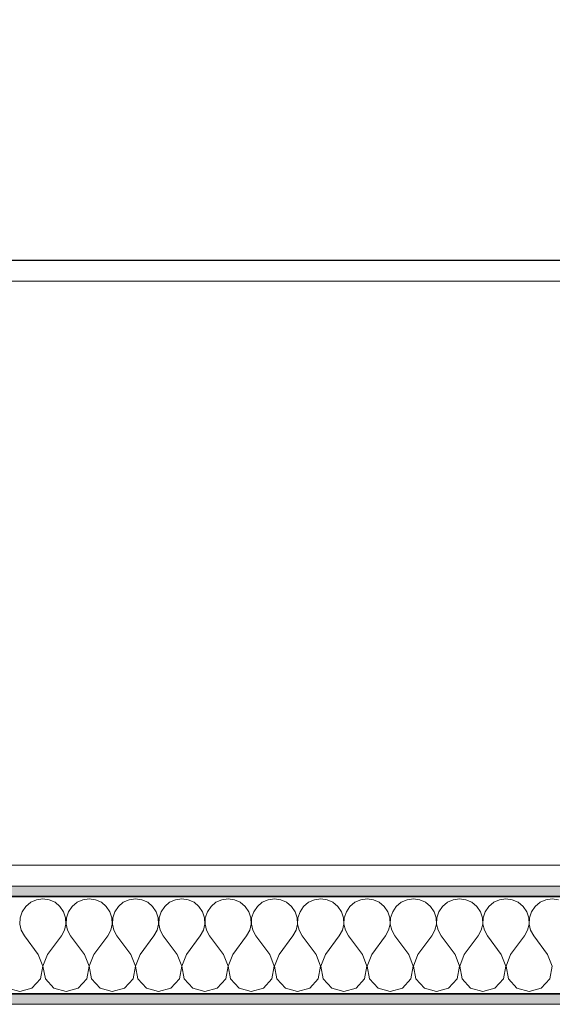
# Model space of a CAD drawing. Header units: metres. Extents: x -7.1 to 26.5, y -14.7 to 18.1.
# Tile 33 of 182: x 4.7 to 5.5, y 3.6 to 5. Entities that reach past the tile are written whole.
import ezdxf

# ---------------------------------------------------------------- set-up
doc = ezdxf.new("R2010")
doc.units = ezdxf.units.M
doc.header["$PDMODE"] = 65
doc.linetypes.add('AUSGEZOGEN', pattern=[0])
for name, color, linetype in [('XR$1$015 Innenwände', 7, 'AUSGEZOGEN'), ('XR$1$015 Innenwände Schichttrennlinien', 7, 'AUSGEZOGEN'), ('XR$1$065 Möbel Einrichtung', 7, 'AUSGEZOGEN'), ('XR$1$080 Raumdefinitionen Kontur', 7, 'AUSGEZOGEN'), ('XR$2$105 Bemassungen 100', 7, 'AUSGEZOGEN'), ('XR$3$015 Innenwände Bauteilschraffuren', 7, 'AUSGEZOGEN')]:
    doc.layers.add(name, color=color, linetype=linetype)
doc.styles.add('ARIAL', font='arial.ttf')
doc.dimstyles.new('DIMSTYLE_3', dxfattribs={"dimtxt": 0.2, "dimasz": 0.3, "dimexe": 0, "dimexo": 0, "dimgap": 0.1, "dimtad": 2, "dimrnd": 0.005, "dimzin": 4, "dimdsep": 46, "dimtxsty": 'ARIAL', "dimblk1": 'ALL_ML_STRICH', "dimblk2": 'ALL_ML_STRICH', "dimsah": 1, "dimcen": 0, "dimclrd": 7, "dimclre": 7, "dimclrt": 7, "dimadec": 0, "dimazin": 0, "dimtfac": 1, "dimtdec": 0, "dimtix": 1, "dimtmove": 2, "dimatfit": 3, "dimfxl": 0, "dimtzin": 0, "dimlwd": 0, "dimlwe": 18, "dimarcsym": 0})

# ---------------------------------------------------------------- blocks, each defined once
blk = doc.blocks.new('ALL_ML_STRICH')
at = {"color": 0, "linetype": 'ByBlock', "lineweight": -2}
for p, q in [((0, -0.5), (0, 0.5)), ((-0.3, -0.3), (0.3, 0.3)), ((-1, 0), (0.5, 0))]:
    blk.add_line(p, q, dxfattribs=at)
blk = doc.blocks.new('*D165')
at = {"layer": 'DEFPOINTS', "color": 7, "linetype": 'AUSGEZOGEN', "lineweight": 18, "transparency": 16777216}
for p in [(6.1018, 4.7447), (2.2818, 4.6535), (2.2818, 4.6535)]:
    blk.add_point(p, dxfattribs=at)
at = {"layer": 'XR$2$105 Bemassungen 100', "color": 7, "linetype": 'AUSGEZOGEN', "lineweight": -2, "transparency": 16777216}
for p, q in [((2.2818, 4.6535), (2.2818, 4.6535)), ((2.2818, 4.6535), (6.1018, 4.6535)), ((6.1018, 4.6535), (6.1018, 4.6535))]:
    blk.add_line(p, q, dxfattribs=at)
at = {"layer": 'XR$2$105 Bemassungen 100', "color": 7, "linetype": 'AUSGEZOGEN', "lineweight": 18, "transparency": 16777216, "xscale": 0.3, "yscale": 0.3, "zscale": 0.3, "rotation": 180}
blk.add_blockref('ALL_ML_STRICH', (2.2818, 4.6535), dxfattribs=at)
at = {"layer": 'XR$2$105 Bemassungen 100', "color": 7, "linetype": 'AUSGEZOGEN', "lineweight": 18, "transparency": 16777216, "xscale": 0.3, "yscale": 0.3, "zscale": 0.3}
blk.add_blockref('ALL_ML_STRICH', (6.1018, 4.6535), dxfattribs=at)
at = {"layer": 'XR$2$105 Bemassungen 100', "color": 7, "linetype": 'AUSGEZOGEN', "lineweight": 18, "transparency": 16777216, "insert": (4.2041, 4.8571), "char_height": 0.2, "width": 0.64, "attachment_point": 5, "style": 'ARIAL'}
blk.add_mtext('\\W0.80;\\A1;{\\A1;{3.82\\H0.132000;\\S^ ;}}', dxfattribs=at)
blk = doc.blocks.new('COMPLEXOBJECT_166')
at = {"layer": 'XR$3$015 Innenwände Bauteilschraffuren', "color": 8, "linetype": 'AUSGEZOGEN', "lineweight": 13, "transparency": 33554687}
for p, q in [((4.7087, 3.7243), (4.7035, 3.7167)), ((4.7158, 3.7302), (4.7087, 3.7243)), ((4.7242, 3.7339), (4.7158, 3.7302)), ((4.7333, 3.7352), (4.7242, 3.7339)), ((4.7424, 3.7339), (4.7333, 3.7352)), ((4.7509, 3.7302), (4.7424, 3.7339)), ((4.7579, 3.7243), (4.7509, 3.7302)), ((4.7631, 3.7167), (4.7579, 3.7243)), ((4.7754, 3.7243), (4.7702, 3.7167)), ((4.7825, 3.7302), (4.7754, 3.7243)), ((4.7909, 3.7339), (4.7825, 3.7302)), ((4.8, 3.7352), (4.7909, 3.7339)), ((4.8091, 3.7339), (4.8, 3.7352)), ((4.8175, 3.7302), (4.8091, 3.7339)), ((4.8246, 3.7243), (4.8175, 3.7302)), ((4.8298, 3.7167), (4.8246, 3.7243)), ((4.8421, 3.7243), (4.8369, 3.7167)), ((4.8491, 3.7302), (4.8421, 3.7243)), ((4.8576, 3.7339), (4.8491, 3.7302)), ((4.8667, 3.7352), (4.8576, 3.7339)), ((4.8758, 3.7339), (4.8667, 3.7352)), ((4.8842, 3.7302), (4.8758, 3.7339)), ((4.8913, 3.7243), (4.8842, 3.7302)), ((4.8965, 3.7167), (4.8913, 3.7243)), ((4.9087, 3.7243), (4.9035, 3.7167)), ((4.9158, 3.7302), (4.9087, 3.7243)), ((4.9242, 3.7339), (4.9158, 3.7302)), ((4.9333, 3.7352), (4.9242, 3.7339)), ((4.9424, 3.7339), (4.9333, 3.7352)), ((4.9509, 3.7302), (4.9424, 3.7339)), ((4.9579, 3.7243), (4.9509, 3.7302)), ((4.9631, 3.7167), (4.9579, 3.7243)), ((4.9754, 3.7243), (4.9702, 3.7167)), ((4.9825, 3.7302), (4.9754, 3.7243)), ((4.9909, 3.7339), (4.9825, 3.7302)), ((5, 3.7352), (4.9909, 3.7339)), ((5.0091, 3.7339), (5, 3.7352)), ((5.0175, 3.7302), (5.0091, 3.7339)), ((5.0246, 3.7243), (5.0175, 3.7302)), ((5.0298, 3.7167), (5.0246, 3.7243)), ((5.0421, 3.7243), (5.0369, 3.7167)), ((5.0491, 3.7302), (5.0421, 3.7243)), ((5.0576, 3.7339), (5.0491, 3.7302)), ((5.0667, 3.7352), (5.0576, 3.7339)), ((5.0758, 3.7339), (5.0667, 3.7352)), ((5.0842, 3.7302), (5.0758, 3.7339)), ((5.0913, 3.7243), (5.0842, 3.7302)), ((5.0965, 3.7167), (5.0913, 3.7243)), ((5.1087, 3.7243), (5.1035, 3.7167)), ((5.1158, 3.7302), (5.1087, 3.7243)), ((5.1242, 3.7339), (5.1158, 3.7302)), ((5.1333, 3.7352), (5.1242, 3.7339)), ((5.1424, 3.7339), (5.1333, 3.7352)), ((5.1509, 3.7302), (5.1424, 3.7339)), ((5.1579, 3.7243), (5.1509, 3.7302)), ((5.1631, 3.7167), (5.1579, 3.7243)), ((5.1754, 3.7243), (5.1702, 3.7167)), ((5.1825, 3.7302), (5.1754, 3.7243)), ((5.1909, 3.7339), (5.1825, 3.7302)), ((5.2, 3.7352), (5.1909, 3.7339)), ((5.2091, 3.7339), (5.2, 3.7352)), ((5.2175, 3.7302), (5.2091, 3.7339)), ((5.2246, 3.7243), (5.2175, 3.7302)), ((5.2298, 3.7167), (5.2246, 3.7243)), ((5.2421, 3.7243), (5.2369, 3.7167)), ((5.2491, 3.7302), (5.2421, 3.7243)), ((5.2576, 3.7339), (5.2491, 3.7302)), ((5.2667, 3.7352), (5.2576, 3.7339)), ((5.2758, 3.7339), (5.2667, 3.7352)), ((5.2842, 3.7302), (5.2758, 3.7339)), ((5.2913, 3.7243), (5.2842, 3.7302)), ((5.2965, 3.7167), (5.2913, 3.7243)), ((5.3087, 3.7243), (5.3035, 3.7167)), ((5.3158, 3.7302), (5.3087, 3.7243)), ((5.3242, 3.7339), (5.3158, 3.7302)), ((5.3333, 3.7352), (5.3242, 3.7339)), ((5.3424, 3.7339), (5.3333, 3.7352)), ((5.3509, 3.7302), (5.3424, 3.7339)), ((5.3579, 3.7243), (5.3509, 3.7302)), ((5.3631, 3.7167), (5.3579, 3.7243)), ((5.3754, 3.7243), (5.3702, 3.7167)), ((5.3825, 3.7302), (5.3754, 3.7243)), ((5.3909, 3.7339), (5.3825, 3.7302)), ((5.4, 3.7352), (5.3909, 3.7339)), ((5.4091, 3.7339), (5.4, 3.7352)), ((5.4175, 3.7302), (5.4091, 3.7339)), ((5.4246, 3.7243), (5.4175, 3.7302)), ((5.4298, 3.7167), (5.4246, 3.7243)), ((5.4421, 3.7243), (5.4369, 3.7167)), ((5.4491, 3.7302), (5.4421, 3.7243)), ((5.4576, 3.7339), (5.4491, 3.7302)), ((5.4667, 3.7352), (5.4576, 3.7339)), ((5.4758, 3.7339), (5.4667, 3.7352)), ((4.7035, 3.7167), (4.7006, 3.708)), ((4.7661, 3.708), (4.7631, 3.7167)), ((4.7702, 3.7167), (4.7672, 3.708)), ((4.8328, 3.708), (4.8298, 3.7167)), ((4.8369, 3.7167), (4.8339, 3.708)), ((4.8994, 3.708), (4.8965, 3.7167)), ((4.9035, 3.7167), (4.9006, 3.708)), ((4.9661, 3.708), (4.9631, 3.7167)), ((4.9702, 3.7167), (4.9672, 3.708)), ((5.0328, 3.708), (5.0298, 3.7167)), ((5.0369, 3.7167), (5.0339, 3.708)), ((5.0994, 3.708), (5.0965, 3.7167)), ((5.1035, 3.7167), (5.1006, 3.708)), ((5.1661, 3.708), (5.1631, 3.7167)), ((5.1702, 3.7167), (5.1672, 3.708)), ((5.2328, 3.708), (5.2298, 3.7167)), ((5.2369, 3.7167), (5.2339, 3.708)), ((5.2994, 3.708), (5.2965, 3.7167)), ((5.3035, 3.7167), (5.3006, 3.708)), ((5.3661, 3.708), (5.3631, 3.7167)), ((5.3702, 3.7167), (5.3672, 3.708)), ((5.4328, 3.708), (5.4298, 3.7167)), ((5.4369, 3.7167), (5.4339, 3.708)), ((4.7006, 3.708), (4.7001, 3.6988)), ((4.7001, 3.6988), (4.7022, 3.6899)), ((4.7645, 3.6899), (4.7665, 3.6988)), ((4.7665, 3.6988), (4.7661, 3.708)), ((4.7672, 3.708), (4.7668, 3.6988)), ((4.7668, 3.6988), (4.7689, 3.6899)), ((4.8311, 3.6899), (4.8332, 3.6988)), ((4.8332, 3.6988), (4.8328, 3.708)), ((4.8339, 3.708), (4.8335, 3.6988)), ((4.8335, 3.6988), (4.8355, 3.6899)), ((4.8978, 3.6899), (4.8999, 3.6988)), ((4.8999, 3.6988), (4.8994, 3.708)), ((4.9006, 3.708), (4.9001, 3.6988)), ((4.9001, 3.6988), (4.9022, 3.6899)), ((4.9645, 3.6899), (4.9665, 3.6988)), ((4.9665, 3.6988), (4.9661, 3.708)), ((4.9672, 3.708), (4.9668, 3.6988)), ((4.9668, 3.6988), (4.9689, 3.6899)), ((5.0311, 3.6899), (5.0332, 3.6988)), ((5.0332, 3.6988), (5.0328, 3.708)), ((5.0339, 3.708), (5.0335, 3.6988)), ((5.0335, 3.6988), (5.0355, 3.6899)), ((5.0978, 3.6899), (5.0999, 3.6988)), ((5.0999, 3.6988), (5.0994, 3.708)), ((5.1006, 3.708), (5.1001, 3.6988)), ((5.1001, 3.6988), (5.1022, 3.6899)), ((5.1645, 3.6899), (5.1665, 3.6988)), ((5.1665, 3.6988), (5.1661, 3.708)), ((5.1672, 3.708), (5.1668, 3.6988)), ((5.1668, 3.6988), (5.1689, 3.6899)), ((5.2311, 3.6899), (5.2332, 3.6988)), ((5.2332, 3.6988), (5.2328, 3.708)), ((5.2339, 3.708), (5.2335, 3.6988)), ((5.2335, 3.6988), (5.2355, 3.6899)), ((5.2978, 3.6899), (5.2999, 3.6988)), ((5.2999, 3.6988), (5.2994, 3.708)), ((5.3006, 3.708), (5.3001, 3.6988)), ((5.3001, 3.6988), (5.3022, 3.6899)), ((5.3645, 3.6899), (5.3665, 3.6988)), ((5.3665, 3.6988), (5.3661, 3.708)), ((5.3672, 3.708), (5.3668, 3.6988)), ((5.3668, 3.6988), (5.3689, 3.6899)), ((5.4311, 3.6899), (5.4332, 3.6988)), ((5.4332, 3.6988), (5.4328, 3.708)), ((5.4339, 3.708), (5.4335, 3.6988)), ((5.4335, 3.6988), (5.4355, 3.6899)), ((4.7022, 3.6899), (4.7067, 3.6818)), ((4.7267, 3.6552), (4.7067, 3.6818)), ((4.74, 3.6552), (4.76, 3.6818)), ((4.76, 3.6818), (4.7645, 3.6899)), ((4.7689, 3.6899), (4.7733, 3.6818)), ((4.7933, 3.6552), (4.7733, 3.6818)), ((4.8067, 3.6552), (4.8267, 3.6818)), ((4.8267, 3.6818), (4.8311, 3.6899)), ((4.8355, 3.6899), (4.84, 3.6818)), ((4.86, 3.6552), (4.84, 3.6818)), ((4.8733, 3.6552), (4.8933, 3.6818)), ((4.8933, 3.6818), (4.8978, 3.6899)), ((4.9022, 3.6899), (4.9067, 3.6818)), ((4.9267, 3.6552), (4.9067, 3.6818)), ((4.94, 3.6552), (4.96, 3.6818)), ((4.96, 3.6818), (4.9645, 3.6899)), ((4.9689, 3.6899), (4.9733, 3.6818)), ((4.9933, 3.6552), (4.9733, 3.6818)), ((5.0067, 3.6552), (5.0267, 3.6818)), ((5.0267, 3.6818), (5.0311, 3.6899)), ((5.0355, 3.6899), (5.04, 3.6818)), ((5.06, 3.6552), (5.04, 3.6818)), ((5.0733, 3.6552), (5.0933, 3.6818)), ((5.0933, 3.6818), (5.0978, 3.6899)), ((5.1022, 3.6899), (5.1067, 3.6818)), ((5.1267, 3.6552), (5.1067, 3.6818)), ((5.14, 3.6552), (5.16, 3.6818)), ((5.16, 3.6818), (5.1645, 3.6899)), ((5.1689, 3.6899), (5.1733, 3.6818)), ((5.1933, 3.6552), (5.1733, 3.6818)), ((5.2067, 3.6552), (5.2267, 3.6818)), ((5.2267, 3.6818), (5.2311, 3.6899)), ((5.2355, 3.6899), (5.24, 3.6818)), ((5.26, 3.6552), (5.24, 3.6818)), ((5.2733, 3.6552), (5.2933, 3.6818)), ((5.2933, 3.6818), (5.2978, 3.6899)), ((5.3022, 3.6899), (5.3067, 3.6818)), ((5.3267, 3.6552), (5.3067, 3.6818)), ((5.34, 3.6552), (5.36, 3.6818)), ((5.36, 3.6818), (5.3645, 3.6899)), ((5.3689, 3.6899), (5.3733, 3.6818)), ((5.3933, 3.6552), (5.3733, 3.6818)), ((5.4067, 3.6552), (5.4267, 3.6818)), ((5.4267, 3.6818), (5.4311, 3.6899)), ((5.4355, 3.6899), (5.44, 3.6818)), ((5.46, 3.6552), (5.44, 3.6818)), ((4.7332, 3.6382), (4.7267, 3.6552)), ((4.74, 3.6552), (4.7335, 3.6382)), ((4.7999, 3.6382), (4.7933, 3.6552)), ((4.8067, 3.6552), (4.8001, 3.6382)), ((4.8665, 3.6382), (4.86, 3.6552)), ((4.8733, 3.6552), (4.8668, 3.6382)), ((4.9332, 3.6382), (4.9267, 3.6552)), ((4.94, 3.6552), (4.9335, 3.6382)), ((4.9999, 3.6382), (4.9933, 3.6552)), ((5.0067, 3.6552), (5.0001, 3.6382)), ((5.0665, 3.6382), (5.06, 3.6552)), ((5.0733, 3.6552), (5.0668, 3.6382)), ((5.1332, 3.6382), (5.1267, 3.6552)), ((5.14, 3.6552), (5.1335, 3.6382)), ((5.1999, 3.6382), (5.1933, 3.6552)), ((5.2067, 3.6552), (5.2001, 3.6382)), ((5.2665, 3.6382), (5.26, 3.6552)), ((5.2733, 3.6552), (5.2668, 3.6382)), ((5.3332, 3.6382), (5.3267, 3.6552)), ((5.34, 3.6552), (5.3335, 3.6382)), ((5.3999, 3.6382), (5.3933, 3.6552)), ((5.4067, 3.6552), (5.4001, 3.6382)), ((5.4665, 3.6382), (5.46, 3.6552)), ((4.7298, 3.6203), (4.7332, 3.6382)), ((4.7335, 3.6382), (4.7369, 3.6203)), ((4.7965, 3.6203), (4.7999, 3.6382)), ((4.8001, 3.6382), (4.8035, 3.6203)), ((4.8631, 3.6203), (4.8665, 3.6382)), ((4.8668, 3.6382), (4.8702, 3.6203)), ((4.9298, 3.6203), (4.9332, 3.6382)), ((4.9335, 3.6382), (4.9369, 3.6203)), ((4.9965, 3.6203), (4.9999, 3.6382)), ((5.0001, 3.6382), (5.0035, 3.6203)), ((5.0631, 3.6203), (5.0665, 3.6382)), ((5.0668, 3.6382), (5.0702, 3.6203)), ((5.1298, 3.6203), (5.1332, 3.6382)), ((5.1335, 3.6382), (5.1369, 3.6203)), ((5.1965, 3.6203), (5.1999, 3.6382)), ((5.2001, 3.6382), (5.2035, 3.6203)), ((5.2631, 3.6203), (5.2665, 3.6382)), ((5.2668, 3.6382), (5.2702, 3.6203)), ((5.3298, 3.6203), (5.3332, 3.6382)), ((5.3335, 3.6382), (5.3369, 3.6203)), ((5.3965, 3.6203), (5.3999, 3.6382)), ((5.4001, 3.6382), (5.4035, 3.6203)), ((5.4631, 3.6203), (5.4665, 3.6382)), ((4.7175, 3.6068), (4.7298, 3.6203)), ((4.7369, 3.6203), (4.7491, 3.6068)), ((4.7842, 3.6068), (4.7965, 3.6203)), ((4.8035, 3.6203), (4.8158, 3.6068)), ((4.8509, 3.6068), (4.8631, 3.6203)), ((4.8702, 3.6203), (4.8825, 3.6068)), ((4.9175, 3.6068), (4.9298, 3.6203)), ((4.9369, 3.6203), (4.9491, 3.6068)), ((4.9842, 3.6068), (4.9965, 3.6203)), ((5.0035, 3.6203), (5.0158, 3.6068)), ((5.0509, 3.6068), (5.0631, 3.6203)), ((5.0702, 3.6203), (5.0825, 3.6068)), ((5.1175, 3.6068), (5.1298, 3.6203)), ((5.1369, 3.6203), (5.1491, 3.6068)), ((5.1842, 3.6068), (5.1965, 3.6203)), ((5.2035, 3.6203), (5.2158, 3.6068)), ((5.2509, 3.6068), (5.2631, 3.6203)), ((5.2702, 3.6203), (5.2825, 3.6068)), ((5.3175, 3.6068), (5.3298, 3.6203)), ((5.3369, 3.6203), (5.3491, 3.6068)), ((5.3842, 3.6068), (5.3965, 3.6203)), ((5.4035, 3.6203), (5.4158, 3.6068)), ((5.4509, 3.6068), (5.4631, 3.6203)), ((4.6825, 3.6068), (4.7, 3.6018)), ((4.7, 3.6018), (4.7175, 3.6068)), ((4.7491, 3.6068), (4.7667, 3.6018)), ((4.7667, 3.6018), (4.7842, 3.6068)), ((4.8158, 3.6068), (4.8333, 3.6018)), ((4.8333, 3.6018), (4.8509, 3.6068)), ((4.8825, 3.6068), (4.9, 3.6018)), ((4.9, 3.6018), (4.9175, 3.6068)), ((4.9491, 3.6068), (4.9667, 3.6018)), ((4.9667, 3.6018), (4.9842, 3.6068)), ((5.0158, 3.6068), (5.0333, 3.6018)), ((5.0333, 3.6018), (5.0509, 3.6068)), ((5.0825, 3.6068), (5.1, 3.6018)), ((5.1, 3.6018), (5.1175, 3.6068)), ((5.1491, 3.6068), (5.1667, 3.6018)), ((5.1667, 3.6018), (5.1842, 3.6068)), ((5.2158, 3.6068), (5.2333, 3.6018)), ((5.2333, 3.6018), (5.2509, 3.6068)), ((5.2825, 3.6068), (5.3, 3.6018)), ((5.3, 3.6018), (5.3175, 3.6068)), ((5.3491, 3.6068), (5.3667, 3.6018)), ((5.3667, 3.6018), (5.3842, 3.6068)), ((5.4158, 3.6068), (5.4333, 3.6018)), ((5.4333, 3.6018), (5.4509, 3.6068))]:
    blk.add_line(p, q, dxfattribs=at)

msp = doc.modelspace()

# ---------------------------------------------------------------- hatches: boundary and pattern name
at = {"layer": 'XR$3$015 Innenwände Bauteilschraffuren', "linetype": 'AUSGEZOGEN', "lineweight": 13, "true_color": 0x202020, "transparency": 33554687}
for points in [[(6.1018, 3.7535), (2.2818, 3.7535), (2.2818, 3.7385), (6.1018, 3.7385)], [(6.2568, 3.5985), (2.2818, 3.5985), (2.2818, 3.5835), (6.2568, 3.5835)]]:
    msp.add_hatch(color=250, dxfattribs=at).paths.add_polyline_path(points)

# ---------------------------------------------------------------- linework, layer by layer
at = {"layer": 'XR$1$015 Innenwände', "color": 7, "linetype": 'AUSGEZOGEN', "lineweight": 18, "transparency": 33554687}
for p, q in [((6.1018, 3.7535), (2.2818, 3.7535)), ((2.2818, 3.5835), (6.2568, 3.5835))]:
    msp.add_line(p, q, dxfattribs=at)
at = {"layer": 'XR$1$015 Innenwände Schichttrennlinien', "color": 7, "linetype": 'AUSGEZOGEN', "lineweight": 35, "transparency": 33554687}
for p, q in [((2.2818, 3.7385), (6.1018, 3.7385)), ((2.2818, 3.5985), (6.1168, 3.5985))]:
    msp.add_line(p, q, dxfattribs=at)
at = {"layer": 'XR$1$065 Möbel Einrichtung', "color": 8, "linetype": 'AUSGEZOGEN', "lineweight": 13, "transparency": 33554687}
for p, q in [((4.1018, 4.6535), (6.1018, 4.6535)), ((6.1018, 3.7535), (4.1018, 3.7535))]:
    msp.add_line(p, q, dxfattribs=at)
msp.add_lwpolyline([(4.1318, 3.7835), (4.1318, 4.6235), (5.4818, 4.6235), (5.6618, 4.4435), (5.6618, 3.7835), (4.1318, 3.7835)], close=True, dxfattribs=at)
at = {"layer": 'XR$1$080 Raumdefinitionen Kontur', "color": 8, "linetype": 'AUSGEZOGEN', "lineweight": 13, "transparency": 33554687}
for points in [[(6.1018, 3.7535), (6.1018, 6.6135), (2.2818, 6.6135), (2.2818, 3.7535), (6.1018, 3.7535)], [(8.5618, -3.6456), (8.5618, 3.5835), (7.4318, 3.5835), (6.2318, 3.5835), (2.2818, 3.5835), (2.2818, -3.6456), (8.5618, -3.6456)]]:
    msp.add_lwpolyline(points, close=True, dxfattribs=at)

# ---------------------------------------------------------------- block references
at = {"layer": 'XR$3$015 Innenwände Bauteilschraffuren', "color": 8, "linetype": 'AUSGEZOGEN', "lineweight": 13, "transparency": 33554687}
msp.add_blockref('COMPLEXOBJECT_166', (0, 0), dxfattribs=at)

# ---------------------------------------------------------------- dimensions: what is measured, and where the dimension line sits
at = {"layer": 'XR$2$105 Bemassungen 100', "color": 7, "linetype": 'AUSGEZOGEN', "lineweight": 18, "transparency": 33554687}
dim = msp.add_linear_dim(base=(6.1018, 4.6535), p1=(2.2818, 4.6535), p2=(6.1018, 4.6535), dimstyle='DIMSTYLE_3', override={"dimpost": '<>', "dimclrd": 7, "dimclre": 7, "dimclrt": 7, "dimlwd": 0, "dimlwe": 18}, dxfattribs=at)
dim.commit()
dim.dimension.update_dxf_attribs({"geometry": '*D165', "text_midpoint": (4.2041, 4.8571), "dimtype": 160})

doc.saveas('drawing.dxf')
